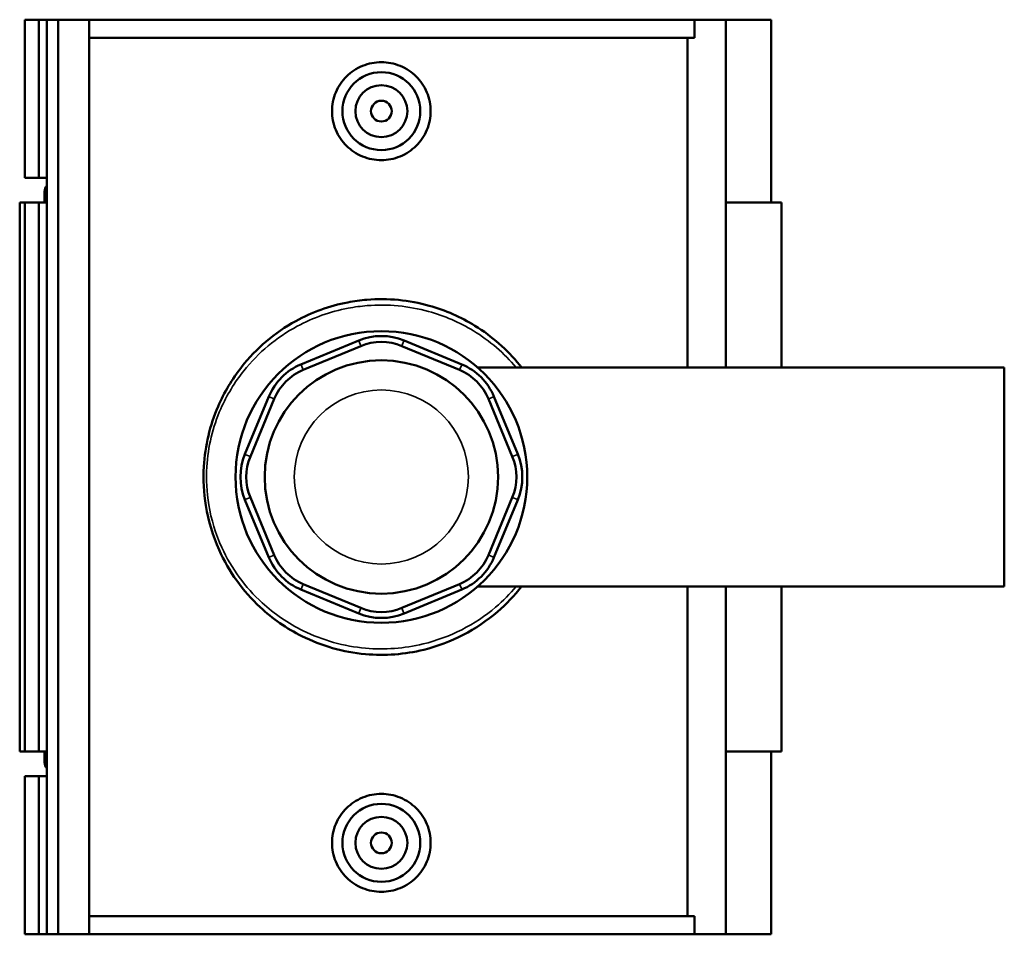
# Model space of a CAD drawing. Header units: inches. Extents: x -0.9 to 54.5, y -1.4 to 53.9.
# Tile 4 of 7: x 18 to 25.5, y 35.2 to 42.2. Entities that reach past the tile are written whole.
import ezdxf

# ---------------------------------------------------------------- set-up
doc = ezdxf.new("R2010")
doc.units = ezdxf.units.IN
doc.header["$MEASUREMENT"] = 0
doc.layers.add('Visible (ANSI)', color=7, linetype='Continuous', lineweight=50)
doc.layers.add('Visible Narrow (ANSI)', color=7, linetype='Continuous', lineweight=35)

msp = doc.modelspace()

# ---------------------------------------------------------------- linework, layer by layer
at = {"layer": 'Visible (ANSI)'}
for p, q in [((18.0605, 42.1731), (18.0605, 40.9757)), ((18.0605, 42.1731), (18.168, 42.1731)), ((18.168, 42.1731), (18.2271, 42.1731)), ((18.168, 42.1731), (18.168, 40.9757)), ((18.2271, 42.1731), (18.2271, 40.9757)), ((18.2271, 42.1731), (18.3132, 42.1731)), ((18.3132, 42.1731), (18.3132, 35.2431)), ((18.3132, 42.1731), (18.5495, 42.1731)), ((18.5495, 42.1731), (18.5495, 35.2431)), ((18.5495, 42.1731), (23.1344, 42.1731)), ((23.3717, 42.1731), (23.1344, 42.1731)), ((23.1344, 42.0345), (23.1344, 42.1731)), ((23.7158, 42.1731), (23.3717, 42.1731)), ((23.3717, 42.1731), (23.3717, 39.5368)), ((23.7158, 42.1731), (23.7158, 40.7871)), ((23.1344, 42.0345), (18.5495, 42.0345)), ((23.0822, 39.5368), (23.0822, 42.0345)), ((18.0605, 40.9757), (18.168, 40.9757)), ((18.168, 40.9757), (18.2271, 40.9757)), ((18.2271, 40.9757), (18.2271, 40.917)), ((18.2271, 40.917), (18.2271, 40.8189)), ((18.2105, 40.8679), (18.2105, 40.7871)), ((18.2271, 40.8189), (18.2271, 40.7871)), ((18.0605, 40.7871), (18.0219, 40.7871)), ((18.0219, 40.7871), (18.0219, 36.6291)), ((18.168, 40.7871), (18.0605, 40.7871)), ((18.0605, 40.7871), (18.0605, 36.6291)), ((18.2271, 40.7871), (18.168, 40.7871)), ((18.168, 40.7871), (18.168, 36.6291)), ((18.2271, 40.7871), (18.2271, 36.6291)), ((23.794, 40.7871), (23.3717, 40.7871)), ((23.794, 40.7871), (23.794, 39.5368)), ((20.5902, 39.7419), (20.1526, 39.5607)), ((20.1698, 39.5192), (20.6073, 39.7004)), ((20.9168, 39.7004), (21.3544, 39.5192)), ((21.3715, 39.5607), (20.934, 39.7419)), ((21.4931, 39.5368), (25.4821, 39.5368)), ((25.4821, 37.8793), (25.4821, 39.5368)), ((19.9095, 39.3176), (19.7282, 38.88)), ((21.7959, 38.88), (21.6147, 39.3176)), ((19.7697, 38.8628), (19.951, 39.3004)), ((21.5732, 39.3004), (21.7544, 38.8628)), ((19.7282, 38.5362), (19.9095, 38.0986)), ((19.951, 38.1158), (19.7697, 38.5534)), ((21.7544, 38.5534), (21.5732, 38.1158)), ((21.6147, 38.0986), (21.7959, 38.5362)), ((20.1526, 37.8555), (20.5902, 37.6742)), ((20.6073, 37.7157), (20.1698, 37.897)), ((21.3544, 37.897), (20.9168, 37.7157)), ((20.934, 37.6742), (21.3715, 37.8555)), ((21.4931, 37.8793), (25.4821, 37.8793)), ((23.0822, 35.3817), (23.0822, 37.8793)), ((23.3717, 37.8793), (23.3717, 35.2431)), ((23.794, 37.8793), (23.794, 36.6291)), ((18.0219, 36.6291), (18.0605, 36.6291)), ((18.0605, 36.6291), (18.168, 36.6291)), ((18.168, 36.6291), (18.2271, 36.6291)), ((18.2105, 36.6291), (18.2105, 36.5482)), ((18.2271, 36.6291), (18.2271, 36.5973)), ((18.2271, 36.5973), (18.2271, 36.4991)), ((23.3717, 36.6291), (23.794, 36.6291)), ((23.7158, 36.6291), (23.7158, 35.2431)), ((18.2271, 36.4991), (18.2271, 36.4404)), ((18.168, 36.4404), (18.0605, 36.4404)), ((18.0605, 36.4404), (18.0605, 35.2431)), ((18.2271, 36.4404), (18.168, 36.4404)), ((18.168, 36.4404), (18.168, 35.2431)), ((18.2271, 36.4404), (18.2271, 35.2431)), ((23.1344, 35.3817), (18.5495, 35.3817)), ((23.1344, 35.2431), (23.1344, 35.3817)), ((18.0605, 35.2431), (18.168, 35.2431)), ((18.168, 35.2431), (18.2271, 35.2431)), ((18.2271, 35.2431), (18.3132, 35.2431)), ((18.3132, 35.2431), (18.5495, 35.2431)), ((18.5495, 35.2431), (23.1344, 35.2431)), ((23.1344, 35.2431), (23.3717, 35.2431)), ((23.3717, 35.2431), (23.7158, 35.2431))]:
    msp.add_line(p, q, dxfattribs=at)
for centre, radius in [((20.7621, 41.4801), 0.2953), ((20.7621, 41.4801), 0.1969), ((20.7621, 41.4801), 0.0787), ((20.7621, 38.7081), 1.1051), ((20.7621, 38.7081), 0.8841), ((20.7621, 35.9361), 0.2953), ((20.7621, 35.9361), 0.1969), ((20.7621, 35.9361), 0.0787)]:
    msp.add_circle(centre, radius, dxfattribs=at)
for centre, radius, start, end in [((18.2914, 40.8679), 0.0809, 142.63517, 217.36483), ((20.7621, 39.3269), 0.4492, 67.5, 112.5), ((20.7621, 39.3269), 0.4043, 67.5, 112.5), ((20.3245, 39.1457), 0.4492, 112.5, 157.5), ((21.1996, 39.1457), 0.4492, 22.5, 67.5), ((20.3245, 39.1457), 0.4043, 112.5, 157.5), ((21.1996, 39.1457), 0.4043, 22.5, 67.5), ((20.1432, 38.7081), 0.4492, 157.5, 202.5), ((21.3809, 38.7081), 0.4492, 337.5, 22.5), ((20.1432, 38.7081), 0.4043, 157.5, 202.5), ((21.3809, 38.7081), 0.4043, 337.5, 22.5), ((20.3245, 38.2705), 0.4492, 202.5, 247.5), ((20.3245, 38.2705), 0.4043, 202.5, 247.5), ((21.1996, 38.2705), 0.4043, 292.5, 337.5), ((21.1996, 38.2705), 0.4492, 292.5, 337.5), ((20.7621, 38.0892), 0.4492, 247.5, 292.5), ((20.7621, 38.0892), 0.4043, 247.5, 292.5), ((18.2914, 36.5482), 0.0809, 142.63517, 217.36483)]:
    msp.add_arc(centre, radius, start, end, dxfattribs=at)
for points, knots in [([(21.1356, 41.4801), (21.1356, 41.4332), (21.1261, 41.3833), (21.0877, 41.2917), (21.0588, 41.25), (20.9925, 41.1843), (20.9505, 41.1559), (20.8587, 41.1182), (20.8088, 41.109), (20.7153, 41.109), (20.6654, 41.1182), (20.5736, 41.1559), (20.5316, 41.1843), (20.4653, 41.25), (20.4364, 41.2917), (20.398, 41.3833), (20.3886, 41.4332), (20.3886, 41.5269), (20.398, 41.5768), (20.4364, 41.6684), (20.4653, 41.7101), (20.5316, 41.7758), (20.5736, 41.8042), (20.6654, 41.8419), (20.7153, 41.8512), (20.8088, 41.8512), (20.8587, 41.8419), (20.9505, 41.8042), (20.9925, 41.7758), (21.0588, 41.7101), (21.0877, 41.6684), (21.1261, 41.5768), (21.1356, 41.5269), (21.1356, 41.4801)], [0, 0, 0, 0, 0.357025, 0.357025, 0.714051, 0.714051, 1.070539, 1.070539, 1.427027, 1.427027, 1.783514, 1.783514, 2.140002, 2.140002, 2.497028, 2.497028, 2.854053, 2.854053, 3.211078, 3.211078, 3.568104, 3.568104, 3.924592, 3.924592, 4.28108, 4.28108, 4.637568, 4.637568, 4.994056, 4.994056, 5.351081, 5.351081, 5.708106, 5.708106, 5.708106, 5.708106]), ([(21.8248, 39.5368), (21.8195, 39.5436), (21.8142, 39.5503), (21.7142, 39.6736), (21.6003, 39.7741), (21.365, 39.9198), (21.2481, 39.9715), (20.9732, 40.0484), (20.8118, 40.0642), (20.6041, 40.0473), (20.5554, 40.0407), (20.3687, 40.0047), (20.2354, 39.9563), (19.954, 39.8019), (19.8142, 39.6829), (19.6312, 39.4501), (19.5712, 39.3497), (19.4634, 39.0999), (19.426, 38.9448), (19.4109, 38.6881), (19.4161, 38.5884), (19.451, 38.3746), (19.4853, 38.2616), (19.6069, 37.9909), (19.713, 37.8435), (19.9375, 37.6345), (20.0441, 37.5603), (20.3084, 37.4283), (20.4726, 37.3811), (20.7888, 37.3525), (20.9395, 37.364), (21.2916, 37.4504), (21.4839, 37.551), (21.7093, 37.7454), (21.7704, 37.8096), (21.8248, 37.8793)], [-29.380134, -29.380134, -29.380134, -29.380134, -29.315231, -29.315231, -28.175763, -28.175763, -27.232061, -27.232061, -26.06363, -26.06363, -25.702863, -25.702863, -24.662688, -24.662688, -23.293929, -23.293929, -22.417201, -22.417201, -21.257457, -21.257457, -20.530338, -20.530338, -19.661906, -19.661906, -18.30683, -18.30683, -17.335059, -17.335059, -16.095198, -16.095198, -15.004026, -15.004026, -13.418649, -13.418649, -12.748357, -12.748357, -12.748357, -12.748357]), ([(21.1356, 35.9361), (21.1356, 35.8892), (21.1261, 35.8393), (21.0877, 35.7477), (21.0588, 35.706), (20.9925, 35.6403), (20.9505, 35.6119), (20.8587, 35.5742), (20.8088, 35.565), (20.7153, 35.565), (20.6654, 35.5742), (20.5736, 35.6119), (20.5316, 35.6403), (20.4653, 35.706), (20.4364, 35.7477), (20.398, 35.8393), (20.3886, 35.8892), (20.3886, 35.9361), (20.3886, 35.9829), (20.398, 36.0328), (20.4364, 36.1244), (20.4653, 36.1661), (20.5316, 36.2318), (20.5736, 36.2602), (20.6654, 36.2979), (20.7153, 36.3072), (20.8088, 36.3072), (20.8587, 36.2979), (20.9505, 36.2602), (20.9925, 36.2318), (21.0588, 36.1661), (21.0877, 36.1244), (21.1261, 36.0328), (21.1356, 35.9829), (21.1356, 35.9361)], [2.854053, 2.854053, 2.854053, 2.854053, 3.211078, 3.211078, 3.568104, 3.568104, 3.924592, 3.924592, 4.28108, 4.28108, 4.637568, 4.637568, 4.994056, 4.994056, 5.351081, 5.351081, 5.708106, 5.708106, 5.708106, 6.065132, 6.065132, 6.422157, 6.422157, 6.778645, 6.778645, 7.135133, 7.135133, 7.491621, 7.491621, 7.848109, 7.848109, 8.205134, 8.205134, 8.562159, 8.562159, 8.562159, 8.562159])]:
    msp.add_open_spline(points, degree=3, knots=knots, dxfattribs=at)
at = {"layer": 'Visible Narrow (ANSI)'}
for p, q in [((20.6065, 39.7025), (20.591, 39.7399)), ((20.9176, 39.7025), (20.9331, 39.7399)), ((20.1534, 39.5586), (20.1689, 39.5213)), ((21.3552, 39.5213), (21.3707, 39.5586)), ((19.9489, 39.3012), (19.9115, 39.3167)), ((21.5752, 39.3012), (21.6126, 39.3167)), ((19.7676, 38.8636), (19.7303, 38.8791)), ((21.7565, 38.8636), (21.7938, 38.8791)), ((19.7676, 38.5525), (19.7303, 38.537)), ((21.7565, 38.5525), (21.7938, 38.537)), ((19.9489, 38.1149), (19.9115, 38.0994)), ((21.5752, 38.1149), (21.6126, 38.0994)), ((20.1689, 37.8949), (20.1534, 37.8575)), ((21.3552, 37.8949), (21.3707, 37.8575)), ((20.6065, 37.7136), (20.591, 37.6763)), ((20.9176, 37.7136), (20.9331, 37.6763))]:
    msp.add_line(p, q, dxfattribs=at)
msp.add_circle((20.7621, 38.7081), 0.6594, dxfattribs=at)
msp.add_open_spline([(21.7844, 37.8793), (21.7368, 37.8225), (21.6843, 37.7698), (21.4718, 37.5896), (21.2827, 37.4923), (20.9365, 37.4088), (20.7883, 37.3977), (20.4774, 37.4253), (20.316, 37.471), (20.0561, 37.5985), (19.9513, 37.6702), (19.7306, 37.8723), (19.6262, 38.0148), (19.5066, 38.2765), (19.473, 38.3857), (19.4387, 38.5924), (19.4336, 38.6888), (19.4484, 38.9369), (19.4851, 39.0869), (19.5911, 39.3283), (19.6501, 39.4254), (19.8301, 39.6504), (19.9675, 39.7654), (20.2442, 39.9147), (20.3753, 39.9615), (20.5589, 39.9963), (20.6068, 40.0027), (20.811, 40.019), (20.9696, 40.0037), (21.24, 39.9293), (21.3549, 39.8794), (21.5831, 39.7405), (21.6928, 39.6461), (21.7844, 39.5368)], degree=3, knots=[12.840974, 12.840974, 12.840974, 12.840974, 13.418649, 13.418649, 15.004026, 15.004026, 16.095198, 16.095198, 17.335059, 17.335059, 18.30683, 18.30683, 19.661906, 19.661906, 20.530338, 20.530338, 21.257457, 21.257457, 22.417201, 22.417201, 23.293929, 23.293929, 24.662688, 24.662688, 25.702863, 25.702863, 26.06363, 26.06363, 27.232061, 27.232061, 28.175763, 28.175763, 29.287517, 29.287517, 29.287517, 29.287517], dxfattribs=at)

doc.saveas('drawing.dxf')
